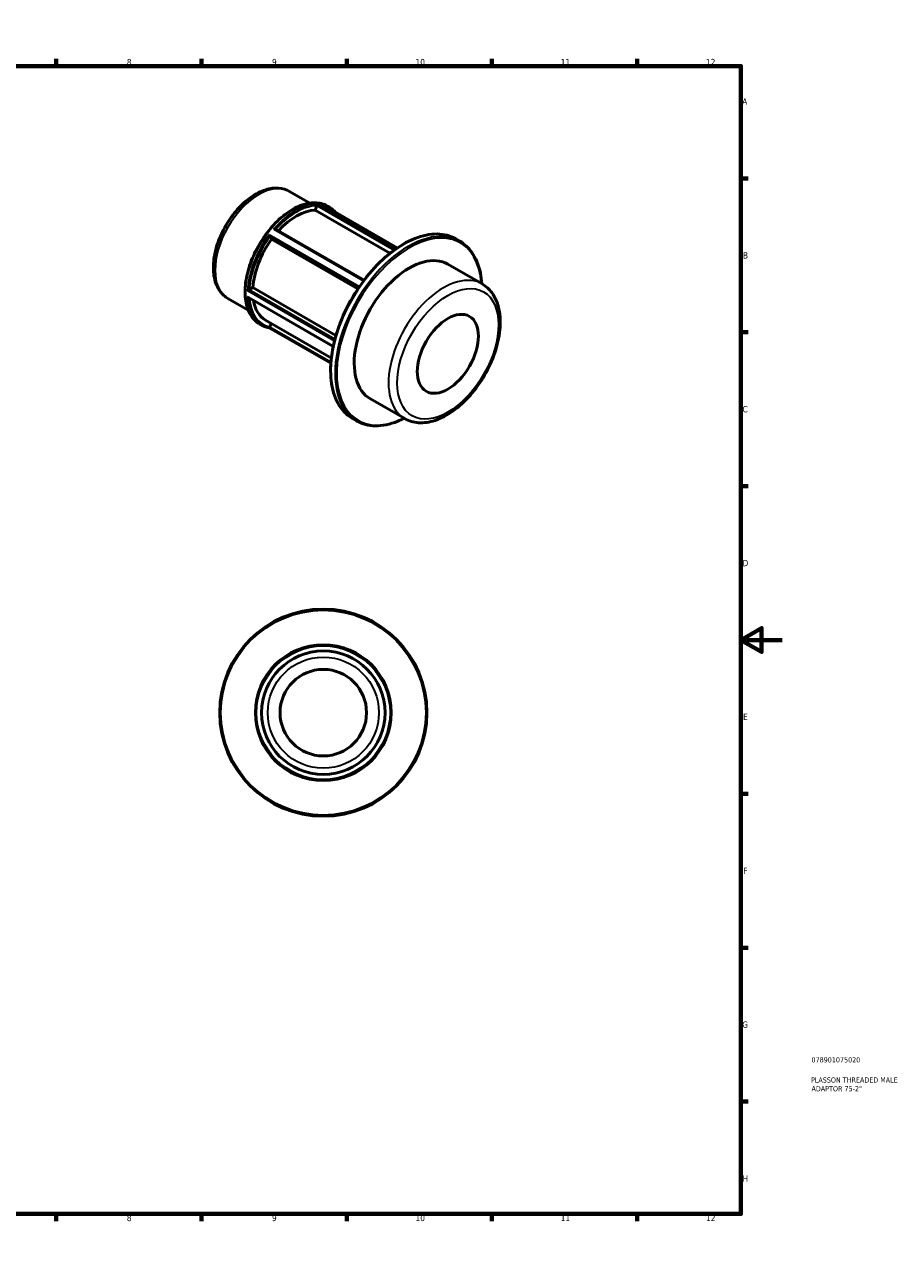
# Model space of a CAD drawing. Header units: millimetres. Extents: x 0 to 898, y 0 to 594.
# Tile 3 of 3: x 475 to 898, y 0 to 594. Entities that reach past the tile are written whole.
import ezdxf

# ---------------------------------------------------------------- set-up
doc = ezdxf.new("R2010")
doc.units = ezdxf.units.MM
for name, color, linetype, lineweight in [('Border (ANSI)', 7, 'Continuous', 70), ('Title (ISO)', 7, 'Continuous', 50), ('Visible (ANSI)', 7, 'Continuous', 50), ('Visible Narrow (ANSI)', 7, 'Continuous', 35)]:
    doc.layers.add(name, color=color, linetype=linetype, lineweight=lineweight)
doc.styles.add('Note Text (ANSI)', font='tahoma.ttf')
doc.styles.add('Note Text (ISO)', font='tahoma.ttf')

# ---------------------------------------------------------------- blocks, each defined once
blk = doc.blocks.new('Borders Default Border')
at = {"layer": 'Border (ANSI)'}
for p, q in [((70.08, 574), (70.08, 577.45)), ((140.17, 574), (140.17, 577.45)), ((210.25, 574), (210.25, 577.45)), ((280.33, 574), (280.33, 577.45)), ((350.42, 574), (350.42, 577.45)), ((490.58, 574), (490.58, 577.45)), ((560.67, 574), (560.67, 577.45)), ((630.75, 574), (630.75, 577.45)), ((700.83, 574), (700.83, 577.45)), ((770.92, 574), (770.92, 577.45)), ((20, 519.75), (16.55, 519.75)), ((821, 519.75), (824.45, 519.75)), ((20, 445.5), (16.55, 445.5)), ((821, 445.5), (824.45, 445.5)), ((20, 371.25), (16.55, 371.25)), ((821, 371.25), (824.45, 371.25)), ((20, 222.75), (16.55, 222.75)), ((821, 222.75), (824.45, 222.75)), ((20, 148.5), (16.55, 148.5)), ((821, 148.5), (824.45, 148.5)), ((20, 74.25), (16.55, 74.25)), ((821, 74.25), (824.45, 74.25)), ((70.08, 20), (70.08, 16.55)), ((140.17, 20), (140.17, 16.55)), ((210.25, 20), (210.25, 16.55)), ((280.33, 20), (280.33, 16.55)), ((350.42, 20), (350.42, 16.55)), ((490.58, 20), (490.58, 16.55)), ((560.67, 20), (560.67, 16.55)), ((630.75, 20), (630.75, 16.55)), ((700.83, 20), (700.83, 16.55)), ((770.92, 20), (770.92, 16.55))]:
    blk.add_line(p, q, dxfattribs=at)
at = {"layer": 'Border (ANSI)', "flags": 128}
for points in [[(420.5, 594), (420.5, 574), (414.73, 584), (426.27, 584), (420.5, 574)], [(20, 20), (20, 574), (821, 574), (821, 20), (20, 20)], [(0, 297), (20, 297), (10, 302.77), (10, 291.23), (20, 297)], [(841, 297), (821, 297), (831, 302.77), (831, 291.23), (821, 297)], [(420.5, 0), (420.5, 20), (414.73, 10), (426.27, 10), (420.5, 20)]]:
    blk.add_lwpolyline(points, dxfattribs=at)
at = {"layer": 'Border (ANSI)', "attachment_point": 7, "style": 'Note Text (ANSI)'}
for s, insert, char_height in [('1', (34.35, 574.4), 3.05), ('2', (104.2, 574.4), 3.05), ('3', (174.26, 574.34), 3.05), ('4', (244.23, 574.4), 3.05), ('5', (314.48, 574.34), 3.05), ('6', (384.49, 574.34), 3.05), ('7', (454.6, 574.4), 3.05), ('8', (524.63, 574.33), 3.05), ('9', (594.7, 574.34), 3.05), ('10', (663.96, 574.34), 3.048), ('11', (734.04, 574.4), 3.048), ('12', (804.13, 574.4), 3.048), ('A', (16.78, 555.35), 3.05), ('A', (821.63, 555.35), 3.05), ('B', (17.15, 481.1), 3.05), ('B', (821.99, 481.1), 3.05), ('C', (16.95, 406.8), 3.05), ('C', (821.8, 406.8), 3.05), ('D', (16.96, 332.6), 3.05), ('D', (821.81, 332.6), 3.05), ('E', (17.21, 258.35), 3.05), ('E', (822.05, 258.35), 3.05), ('F', (17.29, 184.1), 3.05), ('F', (822.14, 184.1), 3.05), ('G', (16.81, 109.79), 3.05), ('G', (821.66, 109.79), 3.05), ('H', (16.97, 35.6), 3.05), ('H', (821.81, 35.6), 3.05), ('1', (34.35, 16.55), 3.05), ('2', (104.2, 16.55), 3.05), ('3', (174.26, 16.49), 3.05), ('4', (244.23, 16.55), 3.05), ('5', (314.48, 16.49), 3.05), ('6', (384.49, 16.49), 3.05), ('7', (454.6, 16.55), 3.05), ('8', (524.63, 16.48), 3.05), ('9', (594.7, 16.49), 3.05), ('10', (663.96, 16.49), 3.048), ('11', (734.04, 16.55), 3.048), ('12', (804.13, 16.55), 3.048)]:
    blk.add_mtext(s, dxfattribs=dict(at, insert=insert, char_height=char_height))
blk = doc.blocks.new('Title Blocks ISO')
at = {"layer": 'Title (ISO)', "color": 232, "true_color": 0xca0064, "style": 'Note Text (ISO)'}
for tag, p in [('PART_NUMBER_001', (34.08, 73.13)), ('DESCRIPTION_001', (33.84, 63.4)), ('DESCRIPTION_002', (34.09, 59.18))]:
    blk.add_attdef(tag, p, '', height=2.5, dxfattribs=at)

msp = doc.modelspace()

# ---------------------------------------------------------------- linework, layer by layer
at = {"layer": 'Visible (ANSI)'}
for p, q in [((603.207, 513.476), (612.949, 507.866)), ((615.493, 504.433), (616.338, 506.613)), ((618.868, 507.125), (655.164, 486.224)), ((621.394, 506.443), (622.389, 505.87)), ((651.629, 483.624), (615.493, 504.433)), ((596.455, 495.318), (639.175, 470.717)), ((594.484, 490.385), (593.638, 491.592)), ((636.117, 466.41), (594.484, 490.385)), ((683.469, 490.559), (685.426, 489.432)), ((679.609, 478.357), (696.169, 468.82)), ((583.748, 466.091), (585.439, 467.065)), ((585.439, 467.065), (625.577, 443.951)), ((573.458, 461.816), (583.2, 456.206)), ((583.281, 462.229), (624.245, 438.639)), ((588.669, 449.617), (589.665, 449.043)), ((591.574, 451.384), (623.341, 433.09)), ((593.359, 447.688), (623.108, 430.557)), ((593.638, 448.082), (594.308, 449.809)), ((642.182, 413.363), (658.742, 403.827)), ((633.565, 403.9), (635.522, 402.773))]:
    msp.add_line(p, q, dxfattribs=at)
for radius in [50, 32.788, 29.807, 20.865]:
    msp.add_circle((619.464, 261.927), radius, dxfattribs=at)
for centre, major_axis, start_param, end_param in [((606.448, 477.214), (14.875, 25.83), 0.3399513, 1.2035659), ((606.448, 477.214), (-14.875, -25.83), 4.5287415, 5.4157679), ((660.896, 445.86), (18.714, 32.497), 0, 3.1415927), ((606.448, 477.214), (-14.875, -25.83), 5.6799921, 6.2831853)]:
    msp.add_ellipse(centre, major_axis=major_axis, ratio=0.5780931, start_param=start_param, end_param=end_param, dxfattribs=at)
msp.add_ellipse((679.563, 435.11), major_axis=(-10.412, -18.081), ratio=0.5780931, dxfattribs=at)
for points, knots in [([(603.207, 513.476), (601.599, 514.403), (599.776, 514.941), (595.837, 515.244), (593.711, 514.95), (589.232, 513.536), (586.874, 512.321), (582.266, 509.096), (580.021, 507.063), (575.909, 502.434), (574.039, 499.841), (570.84, 494.349), (569.508, 491.452), (567.504, 485.61), (566.834, 482.664), (566.254, 476.978), (566.349, 474.238), (567.385, 469.284), (568.312, 467.051), (570.712, 463.821), (571.991, 462.66), (573.458, 461.816)], [5.4997209, 5.4997209, 5.4997209, 5.4997209, 5.7692038, 5.7692038, 6.061863, 6.061863, 6.3900213, 6.3900213, 6.727103, 6.727103, 7.061754, 7.061754, 7.3950061, 7.3950061, 7.729515, 7.729515, 8.066545, 8.066545, 8.3956026, 8.3956026, 8.6413135, 8.6413135, 8.6413135, 8.6413135]), ([(621.394, 506.443), (619.641, 507.452), (617.618, 507.986), (613.216, 508.066), (610.83, 507.591), (605.922, 505.669), (603.397, 504.204), (598.489, 500.437), (596.107, 498.134), (591.729, 492.93), (589.733, 490.031), (586.323, 483.928), (584.909, 480.725), (582.806, 474.331), (582.117, 471.142), (581.54, 465.09), (581.652, 462.23), (582.685, 457.133), (583.604, 454.895), (585.929, 451.635), (587.203, 450.461), (588.669, 449.617)], [5.4997209, 5.4997209, 5.4997209, 5.4997209, 5.8086362, 5.8086362, 6.1250068, 6.1250068, 6.4475238, 6.4475238, 6.7705055, 6.7705055, 7.0929713, 7.0929713, 7.4152411, 7.4152411, 7.7377675, 7.7377675, 8.0608057, 8.0608057, 8.3829441, 8.3829441, 8.6413135, 8.6413135, 8.6413135, 8.6413135]), ([(616.351, 506.649), (616.368, 506.702), (616.385, 506.756), (616.417, 506.874), (616.431, 506.936), (616.46, 507.07), (616.472, 507.138), (616.485, 507.242), (616.489, 507.282), (616.491, 507.351), (616.49, 507.379), (616.486, 507.402), (616.486, 507.402), (616.486, 507.402)], [-0.1103731, -0.1103731, -0.1103731, -0.1103731, -0.09322071, -0.09322071, -0.07272428, -0.07272428, -0.04478063, -0.04478063, -0.02279429, -0.02279429, 0, 0, 0.00049049, 0.00049049, 0.00049049, 0.00049049]), ([(618.717, 507.198), (618.718, 507.197), (618.72, 507.197), (618.772, 507.176), (618.821, 507.152), (618.868, 507.125)], [-0.268754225, -0.268754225, -0.268754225, -0.268754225, -0.268153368, -0.268153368, -0.247861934, -0.247861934, -0.247861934, -0.247861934]), ([(625.415, 503.355), (625.171, 503.638), (624.916, 503.907), (623.962, 504.828), (623.205, 505.4), (622.389, 505.87)], [5.30060352, 5.30060352, 5.30060352, 5.30060352, 5.3558765, 5.3558765, 5.49972085, 5.49972085, 5.49972085, 5.49972085]), ([(595.568, 495.357), (595.57, 495.357), (595.571, 495.358), (595.656, 495.378), (595.743, 495.393), (595.914, 495.411), (595.999, 495.413), (596.166, 495.405), (596.25, 495.393), (596.373, 495.357), (596.417, 495.34), (596.455, 495.318)], [-0.26875422, -0.26875422, -0.26875422, -0.26875422, -0.26815337, -0.26815337, -0.2358103, -0.2358103, -0.20497559, -0.20497559, -0.17312981, -0.17312981, -0.1529025, -0.1529025, -0.1529025, -0.1529025]), ([(593.623, 491.612), (593.601, 491.642), (593.578, 491.68), (593.53, 491.778), (593.505, 491.839), (593.453, 491.988), (593.427, 492.079), (593.389, 492.239), (593.375, 492.309), (593.352, 492.446), (593.343, 492.514), (593.337, 492.58), (593.337, 492.582), (593.337, 492.583)], [-0.1103731, -0.1103731, -0.1103731, -0.1103731, -0.09322071, -0.09322071, -0.07272428, -0.07272428, -0.04478063, -0.04478063, -0.02279429, -0.02279429, 0, 0, 0.00049049, 0.00049049, 0.00049049, 0.00049049]), ([(683.469, 490.559), (680.796, 492.098), (677.707, 492.904), (670.983, 492.989), (667.342, 492.246), (659.862, 489.274), (656.022, 487.026), (648.558, 481.259), (644.936, 477.74), (638.275, 469.791), (635.238, 465.365), (630.05, 456.05), (627.9, 451.164), (624.704, 441.417), (623.659, 436.559), (622.786, 427.355), (622.958, 423.011), (624.522, 415.281), (625.91, 411.894), (629.42, 406.956), (631.348, 405.178), (633.565, 403.9)], [5.4997209, 5.4997209, 5.4997209, 5.4997209, 5.8123403, 5.8123403, 6.1300619, 6.1300619, 6.4517488, 6.4517488, 6.7736953, 6.7736953, 7.0953029, 7.0953029, 7.4167848, 7.4167848, 7.7384363, 7.7384363, 8.0604254, 8.0604254, 8.3818491, 8.3818491, 8.6413135, 8.6413135, 8.6413135, 8.6413135]), ([(695.922, 468.963), (695.81, 470.782), (695.586, 472.529), (694.469, 478.051), (693.081, 481.438), (689.571, 486.376), (687.643, 488.155), (685.426, 489.432)], [4.78062395, 4.78062395, 4.78062395, 4.78062395, 4.91883271, 4.91883271, 5.24025647, 5.24025647, 5.49972085, 5.49972085, 5.49972085, 5.49972085]), ([(582.878, 465.615), (582.879, 465.616), (582.88, 465.616), (582.927, 465.644), (582.981, 465.675), (583.097, 465.741), (583.159, 465.776), (583.295, 465.851), (583.369, 465.892), (583.501, 465.962), (583.558, 465.993), (583.651, 466.041), (583.687, 466.059), (583.72, 466.076)], [-0.26875423, -0.26875423, -0.26875423, -0.26875423, -0.26815337, -0.26815337, -0.2358103, -0.2358103, -0.20497559, -0.20497559, -0.17312981, -0.17312981, -0.14928929, -0.14928929, -0.13292487, -0.13292487, -0.13292487, -0.13292487]), ([(658.742, 403.827), (660.758, 402.666), (663.052, 402.004), (668.022, 401.686), (670.712, 402.097), (676.348, 403.979), (679.301, 405.548), (685.055, 409.675), (687.853, 412.251), (692.983, 418.108), (695.317, 421.383), (699.31, 428.31), (700.971, 431.958), (703.463, 439.3), (704.292, 442.991), (705.004, 450.087), (704.883, 453.49), (703.612, 459.623), (702.474, 462.371), (699.544, 466.352), (697.972, 467.782), (696.169, 468.82)], [2.3581282, 2.3581282, 2.3581282, 2.3581282, 2.6361144, 2.6361144, 2.9353572, 2.9353572, 3.2631855, 3.2631855, 3.5966778, 3.5966778, 3.9280986, 3.9280986, 4.2584709, 4.2584709, 4.5898754, 4.5898754, 4.9233532, 4.9233532, 5.2511369, 5.2511369, 5.4997209, 5.4997209, 5.4997209, 5.4997209]), ([(583.281, 462.229), (583.244, 462.25), (583.208, 462.275), (583.117, 462.346), (583.064, 462.396), (582.966, 462.507), (582.921, 462.568), (582.88, 462.634), (582.879, 462.636), (582.878, 462.637)], [-0.058400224, -0.058400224, -0.058400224, -0.058400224, -0.044780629, -0.044780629, -0.022794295, -0.022794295, 0, 0, 0.000490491, 0.000490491, 0.000490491, 0.000490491]), ([(589.665, 449.043), (589.891, 448.913), (590.122, 448.791), (590.591, 448.562), (590.831, 448.455), (591.317, 448.258), (591.564, 448.167), (592.066, 448.002), (592.321, 447.928), (592.837, 447.796), (593.099, 447.737), (593.363, 447.688)], [2.3581282, 2.3581282, 2.3581282, 2.3581282, 2.39799628, 2.39799628, 2.43786435, 2.43786435, 2.47773243, 2.47773243, 2.5176005, 2.5176005, 2.55746858, 2.55746858, 2.55746858, 2.55746858]), ([(593.363, 447.688), (593.365, 447.687), (593.368, 447.687), (593.384, 447.687), (593.401, 447.697), (593.444, 447.737), (593.47, 447.769), (593.521, 447.848), (593.546, 447.89), (593.588, 447.972), (593.606, 448.009), (593.623, 448.047)], [-0.24069981, -0.24069981, -0.24069981, -0.24069981, -0.2358103, -0.2358103, -0.20497559, -0.20497559, -0.17312981, -0.17312981, -0.14928929, -0.14928929, -0.13292487, -0.13292487, -0.13292487, -0.13292487]), ([(635.522, 402.773), (638.195, 401.235), (641.285, 400.428), (648.008, 400.343), (651.649, 401.086), (656.404, 402.975), (657.448, 403.445), (658.494, 403.969)], [2.3581282, 2.3581282, 2.3581282, 2.3581282, 2.67074763, 2.67074763, 2.98846926, 2.98846926, 3.0772251, 3.0772251, 3.0772251, 3.0772251])]:
    msp.add_open_spline(points, degree=3, knots=knots, dxfattribs=at)
for points in [[(616.338, 506.613), (616.343, 506.625), (616.347, 506.637), (616.351, 506.649)], [(593.638, 491.592), (593.634, 491.598), (593.629, 491.605), (593.623, 491.612)], [(583.72, 466.076), (583.73, 466.081), (583.739, 466.086), (583.748, 466.091)], [(593.623, 448.047), (593.629, 448.059), (593.634, 448.071), (593.638, 448.082)]]:
    msp.add_open_spline(points, degree=3, dxfattribs=at)
at = {"layer": 'Visible Narrow (ANSI)'}
for p, q in [((616.351, 506.649), (653.656, 485.167)), ((654.3, 485.627), (616.486, 507.402)), ((618.717, 507.198), (655.152, 486.216)), ((595.568, 495.357), (638.926, 470.388)), ((636.864, 467.517), (593.337, 492.583)), ((593.623, 491.612), (636.47, 466.938)), ((582.878, 465.615), (624.888, 441.424)), ((625.101, 442.246), (583.72, 466.076)), ((624.278, 438.797), (582.878, 462.637)), ((623.144, 431.048), (593.623, 448.047))]:
    msp.add_line(p, q, dxfattribs=at)
for radius in [49.404, 32.192, 26.826]:
    msp.add_circle((619.464, 261.927), radius, dxfattribs=at)
for centre, major_axis, start_param, end_param in [((588.333, 487.646), (-14.875, -25.83), 3.1415927, 6.2831853), ((605.031, 478.03), (-16.362, -28.413), 3.1415927, 6.2831853), ((606.027, 477.457), (16.362, 28.413), 0.3154499, 1.2514791), ((606.448, 477.214), (16.065, 27.897), 0.3340077, 1.23191), ((606.027, 477.457), (16.362, 28.413), 0, 0.2042815), ((606.448, 477.214), (16.065, 27.897), 6.2157264, 6.3506442), ((658.517, 447.23), (-24.952, -43.329), 3.1415927, 6.2831853), ((660.474, 446.103), (24.952, 43.329), 0, 3.1415927), ((660.896, 445.86), (-24.654, -42.813), 2.432649, 6.992129), ((606.027, 477.457), (-16.362, -28.413), 4.5042401, 5.4402693), ((606.448, 477.214), (16.065, 27.897), 1.3812052, 2.2801188), ((677.456, 436.324), (18.714, 32.497), 0, 3.1415927), ((606.027, 477.457), (-16.362, -28.413), 5.5514376, 6.2831853), ((606.448, 477.214), (-16.065, -27.897), 5.579598, 6.468909)]:
    msp.add_ellipse(centre, major_axis=major_axis, ratio=0.5780931, start_param=start_param, end_param=end_param, dxfattribs=at)
msp.add_ellipse((679.563, 435.11), major_axis=(-17.226, -29.914), ratio=0.5780931, dxfattribs=at)

# ---------------------------------------------------------------- block references
msp.add_blockref('Borders Default Border', (0, 0))
msp.add_blockref('Title Blocks ISO', (821, 20)).add_auto_attribs({'PART_NUMBER_001': '078901075020', 'DESCRIPTION_001': 'PLASSON THREADED MALE', 'DESCRIPTION_002': 'ADAPTOR 75-2"'})

doc.saveas('drawing.dxf')
